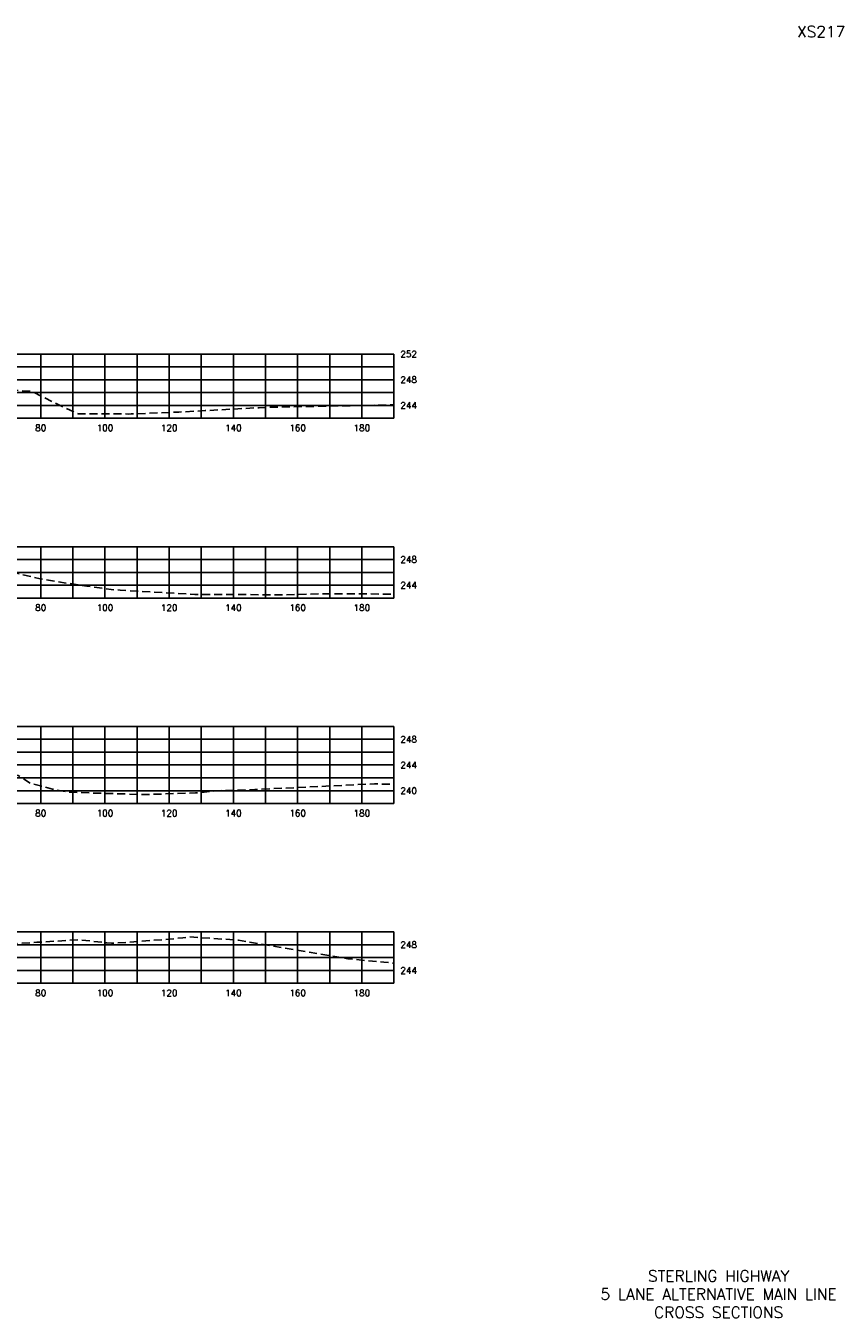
# Model space of a CAD drawing. Extents: x 1497 to 2840, y 16 to 8218.
# Tile 50 of 56: x 1855 to 2110, y 6256 to 6658. Entities that reach past the tile are written whole.
import ezdxf
from ezdxf.enums import TextEntityAlignment as Align

# ---------------------------------------------------------------- set-up
doc = ezdxf.new("R2010")
doc.units = 0
doc.header["$LTSCALE"] = 20
doc.header["$MEASUREMENT"] = 0
doc.linetypes.add('HIDDEN_050%', pattern=[0.1875, 0.125, -0.0625])
for name, color, linetype in [('S-AT-TXT175', 6, 'Continuous'), ('S-AT-TXT80', 1, 'Continuous'), ('XEG', 1, 'HIDDEN_050%'), ('XGRID', 251, 'Continuous'), ('XGRIDT', 2, 'Continuous'), ('XREF-BORDER', 7, 'Continuous')]:
    doc.layers.add(name, color=color, linetype=linetype)
doc.styles.add('L100', font='simplex.shx', dxfattribs={"height": 2})
doc.styles.add('L175', font='ROMANSM.shx', dxfattribs={"height": 3.5})
doc.styles.add('L80', font='ROMANSM.shx', dxfattribs={"height": 1.6})

# ---------------------------------------------------------------- blocks, each defined once
blk = doc.blocks.new('03025_00_att1')
at = {"layer": 'S-AT-TXT175', "style": 'L175'}
for tag, p in [('NUM', (32.402, 20.822)), ('LINE1', (30.64, 1.444)), ('LINE2', (30.64, 1.161)), ('LINE3', (30.64, 0.877))]:
    blk.add_attdef(tag, text='', height=0.175, dxfattribs=at).set_placement(p, align=Align.CENTER)
at = {"layer": 'S-AT-TXT80', "style": 'L80'}
for tag, p in [('DRAFTED', (2.436, 14.201)), ('PCTB', (2.094, 11.605)), ('PSCALE', (2.265, 11.605)), ('PVIEW', (2.436, 11.605))]:
    blk.add_attdef(tag, p, '', height=0.08, rotation=90, dxfattribs=at)

msp = doc.modelspace()

# ---------------------------------------------------------------- linework, layer by layer
at = {"layer": 'XEG', "flags": 128}
for points in [[(1590, 6546.7), (1595.25, 6546.7), (1610.15, 6546.5), (1615.2, 6546.65), (1649.94, 6546.11), (1651.1, 6546.1), (1652.01, 6546.08), (1653, 6546.09), (1693.77, 6546.46), (1694.94, 6546.49), (1732.32, 6547.74), (1735.37, 6546.74), (1744.62, 6543.8), (1759.24, 6547.18), (1763.94, 6548.19), (1766.64, 6548.47), (1767.34, 6548.54), (1773.49, 6548.74), (1780, 6548.91), (1787.28, 6549.1), (1801.9, 6548.73), (1807.43, 6548.59), (1808.62, 6548.56), (1813.47, 6548.37), (1814.84, 6547.91), (1821.13, 6545.64), (1828.61, 6544.04), (1830.34, 6543.61), (1841.62, 6545.05), (1843.13, 6545.18), (1847.12, 6544.98), (1857.18, 6544.41), (1865.69, 6540.15), (1871.72, 6537.39), (1887.4, 6537.32), (1888.2, 6537.38), (1888.55, 6537.33), (1892.86, 6537.5), (1903.03, 6537.91), (1911.22, 6538.37), (1927.97, 6539.29), (1932.44, 6539.49), (1933.13, 6539.48), (1934.32, 6539.5), (1970, 6540.15)], [(1590, 6490.68), (1599.89, 6490.78), (1604.95, 6490.83), (1613.92, 6490.86), (1621.68, 6490.87), (1649.97, 6490.93), (1661.22, 6490.77), (1691.55, 6490.66), (1712.75, 6490.91), (1733.68, 6491.26), (1743.71, 6487.23), (1745.97, 6486.37), (1751.15, 6487.56), (1765.29, 6491.01), (1767.58, 6491.21), (1769.19, 6491.41), (1779.55, 6491.55), (1780, 6491.56), (1789.35, 6491.74), (1805.82, 6491.43), (1816.77, 6491.21), (1823.98, 6490.88), (1832.32, 6490.41), (1837.2, 6489.91), (1843.24, 6489.19), (1847.21, 6488.62), (1849.1, 6488.35), (1850.81, 6488.13), (1859.78, 6486.02), (1871.61, 6484.09), (1874.33, 6483.71), (1881.9, 6482.65), (1884.79, 6482.46), (1907.94, 6481.15), (1909.63, 6481.14), (1936.33, 6481.01), (1948.59, 6481.34), (1968.69, 6481.24), (1970, 6481.15)], [(1590, 6433.67), (1590.29, 6433.69), (1623.38, 6433.51), (1632.52, 6433.9), (1641.3, 6434), (1652.26, 6435.73), (1659.04, 6435.21), (1662.41, 6435.18), (1680.55, 6435.31), (1705.35, 6435.55), (1709.06, 6435.48), (1715.26, 6435.49), (1719.35, 6435.73), (1720.91, 6435.73), (1721.23, 6435.71), (1721.76, 6435.7), (1733.28, 6435.65), (1742.52, 6435.14), (1746.52, 6434.88), (1752.36, 6434.61), (1758.32, 6434.3), (1764, 6434.05), (1775.05, 6434.23), (1780, 6434.29), (1790.74, 6434.42), (1799.4, 6434.24), (1810.91, 6433.97), (1815.78, 6433.51), (1818.24, 6433.32), (1841.49, 6426.71), (1843.86, 6425.99), (1846.5, 6425.66), (1853, 6424.71), (1856.76, 6422.35), (1863.62, 6420.49), (1868.67, 6419.5), (1892.57, 6418.78), (1908.2, 6419.3), (1915.77, 6419.99), (1926.71, 6420.37), (1963.94, 6422.12), (1970, 6422)], [(1590, 6365.34), (1598.78, 6365), (1598.94, 6365.02), (1602.83, 6365.31), (1631.11, 6367.94), (1648.63, 6369.42), (1658.01, 6370.14), (1665.87, 6370.03), (1682.07, 6370.67), (1689.74, 6370.67), (1708.67, 6370.22), (1715.26, 6370.43), (1731.71, 6370.68), (1733.03, 6370.5), (1735.85, 6370.32), (1741.09, 6367.68), (1749.4, 6363.68), (1754.14, 6364.66), (1762.79, 6366.34), (1765.75, 6367.29), (1769.04, 6368.28), (1770.29, 6368.4), (1773.01, 6368.91), (1780, 6368.97), (1787.74, 6369.02), (1792.34, 6369.03), (1797.2, 6368.93), (1812.46, 6368.57), (1817.27, 6368.2), (1820.28, 6367.99), (1829.34, 6365.38), (1834.36, 6363.83), (1835.37, 6363.77), (1836.52, 6363.72), (1844, 6369.41), (1847.02, 6371.97), (1848.63, 6372.12), (1858.82, 6372.77), (1872, 6373.57), (1880.57, 6372.61), (1882.08, 6372.51), (1883.03, 6372.5), (1899.88, 6373.74), (1904.29, 6374.21), (1906.25, 6374.45), (1921.55, 6373.46), (1955.6, 6367.62), (1966.86, 6366.58), (1970, 6366.27)]]:
    msp.add_lwpolyline(points, dxfattribs=at)
at = {"layer": 'XGRID'}
for p, q in [((1590, 6556), (1970, 6556)), ((1860, 6536), (1860, 6556)), ((1870, 6536), (1870, 6556)), ((1880, 6536), (1880, 6556)), ((1890, 6536), (1890, 6556)), ((1900, 6536), (1900, 6556)), ((1910, 6536), (1910, 6556)), ((1920, 6536), (1920, 6556)), ((1930, 6536), (1930, 6556)), ((1940, 6536), (1940, 6556)), ((1950, 6536), (1950, 6556)), ((1960, 6536), (1960, 6556)), ((1970, 6536), (1970, 6556)), ((1590, 6552), (1970, 6552)), ((1590, 6548), (1970, 6548)), ((1590, 6544), (1970, 6544)), ((1590, 6540), (1970, 6540)), ((1590, 6536), (1970, 6536)), ((1590, 6496), (1970, 6496)), ((1860, 6480), (1860, 6496)), ((1870, 6480), (1870, 6496)), ((1880, 6480), (1880, 6496)), ((1890, 6480), (1890, 6496)), ((1900, 6480), (1900, 6496)), ((1910, 6480), (1910, 6496)), ((1920, 6480), (1920, 6496)), ((1930, 6480), (1930, 6496)), ((1940, 6480), (1940, 6496)), ((1950, 6480), (1950, 6496)), ((1960, 6480), (1960, 6496)), ((1970, 6480), (1970, 6496)), ((1590, 6492), (1970, 6492)), ((1590, 6488), (1970, 6488)), ((1590, 6484), (1970, 6484)), ((1590, 6480), (1970, 6480)), ((1590, 6440), (1970, 6440)), ((1860, 6416), (1860, 6440)), ((1870, 6416), (1870, 6440)), ((1880, 6416), (1880, 6440)), ((1890, 6416), (1890, 6440)), ((1900, 6416), (1900, 6440)), ((1910, 6416), (1910, 6440)), ((1920, 6416), (1920, 6440)), ((1930, 6416), (1930, 6440)), ((1940, 6416), (1940, 6440)), ((1950, 6416), (1950, 6440)), ((1960, 6416), (1960, 6440)), ((1970, 6416), (1970, 6440)), ((1590, 6436), (1970, 6436)), ((1590, 6432), (1970, 6432)), ((1590, 6428), (1970, 6428)), ((1590, 6424), (1970, 6424)), ((1590, 6420), (1970, 6420)), ((1590, 6416), (1970, 6416)), ((1590, 6376), (1970, 6376)), ((1860, 6360), (1860, 6376)), ((1870, 6360), (1870, 6376)), ((1880, 6360), (1880, 6376)), ((1890, 6360), (1890, 6376)), ((1900, 6360), (1900, 6376)), ((1910, 6360), (1910, 6376)), ((1920, 6360), (1920, 6376)), ((1930, 6360), (1930, 6376)), ((1940, 6360), (1940, 6376)), ((1950, 6360), (1950, 6376)), ((1960, 6360), (1960, 6376)), ((1970, 6360), (1970, 6376)), ((1590, 6372), (1970, 6372)), ((1590, 6368), (1970, 6368)), ((1590, 6364), (1970, 6364)), ((1590, 6360), (1970, 6360))]:
    msp.add_line(p, q, dxfattribs=at)

# ---------------------------------------------------------------- block references
at = {"layer": 'XREF-BORDER'}
ref = msp.add_blockref('03025_00_att1', (1456.45, 6238.23), dxfattribs=dict(at, xscale=20, yscale=20, zscale=20))
ref.add_attrib('LINE1', 'STERLING HIGHWAY', dxfattribs={"layer": 'S-AT-TXT175', "height": 3.5, "style": 'L175'}).set_placement((2071.07, 6267.1), align=Align.CENTER)
ref.add_attrib('LINE2', '5 LANE ALTERNATIVE MAIN LINE', dxfattribs={"layer": 'S-AT-TXT175', "height": 3.5, "style": 'L175'}).set_placement((2071.07, 6261.44), align=Align.CENTER)
ref.add_attrib('LINE3', 'CROSS SECTIONS', dxfattribs={"layer": 'S-AT-TXT175', "height": 3.5, "style": 'L175'}).set_placement((2071.07, 6255.77), align=Align.CENTER)
ref.add_attrib('NUM', 'XS217', dxfattribs={"layer": 'S-AT-TXT175', "height": 3.5, "style": 'L175'}).set_placement((2103, 6654.66), align=Align.CENTER)

# ---------------------------------------------------------------- texts
at = {"layer": 'XGRIDT', "style": 'L100'}
for s, p in [('252', (1972, 6556)), ('248', (1972, 6548)), ('244', (1972, 6540)), ('248', (1972, 6492)), ('244', (1972, 6484)), ('248', (1972, 6436)), ('244', (1972, 6428)), ('240', (1972, 6420)), ('248', (1972, 6372)), ('244', (1972, 6364))]:
    msp.add_text(s, height=2, dxfattribs=at).set_placement(p, align=Align.MIDDLE_LEFT)
for s, p in [('80', (1860, 6534)), ('100', (1880, 6534)), ('120', (1900, 6534)), ('140', (1920, 6534)), ('160', (1940, 6534)), ('180', (1960, 6534)), ('80', (1860, 6478)), ('100', (1880, 6478)), ('120', (1900, 6478)), ('140', (1920, 6478)), ('160', (1940, 6478)), ('180', (1960, 6478)), ('80', (1860, 6414)), ('100', (1880, 6414)), ('120', (1900, 6414)), ('140', (1920, 6414)), ('160', (1940, 6414)), ('180', (1960, 6414)), ('80', (1860, 6358)), ('100', (1880, 6358)), ('120', (1900, 6358)), ('140', (1920, 6358)), ('160', (1940, 6358)), ('180', (1960, 6358))]:
    msp.add_text(s, height=2, dxfattribs=at).set_placement(p, align=Align.TOP_CENTER)

doc.saveas('drawing.dxf')
